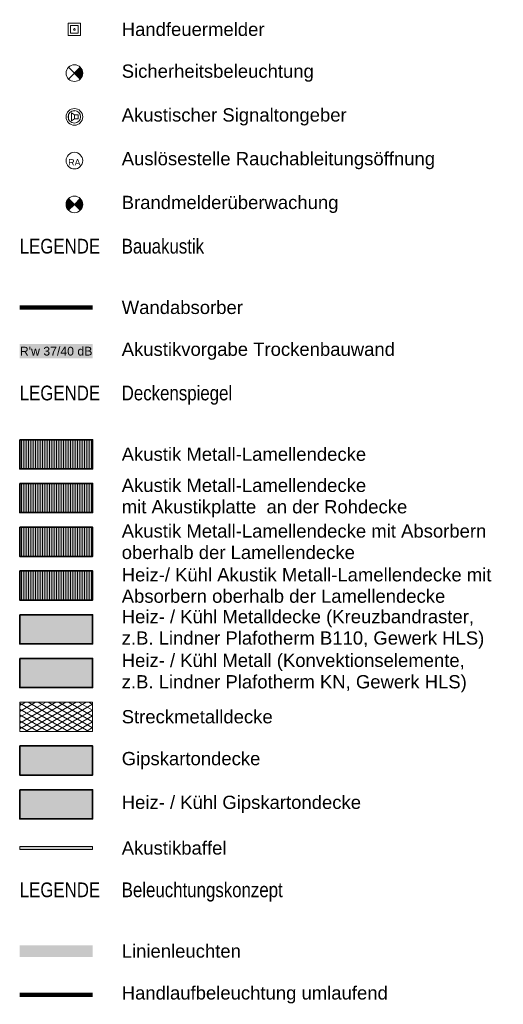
# Model space of a CAD drawing. Header units: metres. Extents: x -45 to 152, y -127 to 99.
# Tile 9 of 256: x 84 to 93, y -43 to -26. Entities that reach past the tile are written whole.
import ezdxf

# ---------------------------------------------------------------- set-up
doc = ezdxf.new("R2010")
doc.units = ezdxf.units.M
for name, color, linetype, lineweight, true_color in [('027_Tischlerarbeiten-360 Akustikdecke', 7, 'Continuous', 9, 0xa6a6a6), ('031_Metallbauarbeiten-350 Lamellendecke DS', 7, 'Continuous', 35, 0x666666), ('AV1-Handlaufleuchten', 7, 'Continuous', 100, 0xfcf305), ('AV1-Innenwandoberflächen-Akustikabsorber', 7, 'Continuous', 100, 0xc500dd), ('AV1-Linienleuchten', 7, 'Continuous', 35, 0x777777)]:
    doc.layers.add(name, color=color, linetype=linetype, lineweight=lineweight, true_color=true_color)
for name, color, linetype, lineweight in [('032_Metallarbeiten-Streckmetalldecken', 7, 'Continuous', 5), ('_Legende (2D)', 7, 'Continuous', 9), ('AV1-Akustikvorgaben-Trennwände', 7, 'Continuous', 5), ('AV1-Brandschutzkonzept-Brandschutzkonzept', 7, 'Continuous', 5), ('Keine', 7, 'Continuous', 9)]:
    doc.layers.add(name, color=color, linetype=linetype, lineweight=lineweight)
doc.styles.add('Arial', font='arial.ttf')
doc.styles.add('Arial Narrow', font='ARIALN.TTF')
pattern_1 = [(90, (0, 0), (0.04000000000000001, 0), [])]

# ---------------------------------------------------------------- blocks, each defined once
blk = doc.blocks.new('Group-938')
at = {"color": 255}
blk.add_wipeout([(85.19756873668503, -26.390487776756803), (85.41194549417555, -26.390487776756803), (85.41194549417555, -26.176111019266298), (85.19756873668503, -26.176111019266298)], dxfattribs=at).dxf.layer = 'AV1-Brandschutzkonzept-Brandschutzkonzept'
at = {"layer": 'AV1-Brandschutzkonzept-Brandschutzkonzept', "color": 1, "true_color": 0xff0000, "flags": 128}
blk.add_lwpolyline([(85.19756873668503, -26.3904877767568), (85.41194549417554, -26.3904877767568), (85.41194549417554, -26.17611101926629), (85.19756873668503, -26.17611101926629)], close=True, dxfattribs=at)
at = {"color": 255}
blk.add_wipeout([(85.23776437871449, -26.35029213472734), (85.37174985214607, -26.35029213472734), (85.37174985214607, -26.21630666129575), (85.23776437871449, -26.21630666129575)], dxfattribs=at).dxf.layer = 'AV1-Brandschutzkonzept-Brandschutzkonzept'
at = {"layer": 'AV1-Brandschutzkonzept-Brandschutzkonzept', "color": 1, "true_color": 0xff0000, "flags": 128}
blk.add_lwpolyline([(85.23776437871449, -26.35029213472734), (85.37174985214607, -26.35029213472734), (85.37174985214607, -26.21630666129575), (85.23776437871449, -26.21630666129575)], close=True, dxfattribs=at)
at = {"color": 255, "lineweight": 5}
blk.add_wipeout([(85.28975074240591, -26.283299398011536), (85.29003908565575, -26.286226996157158), (85.29089303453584, -26.28904208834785), (85.29227977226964, -26.291636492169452), (85.29414600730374, -26.293910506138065), (85.29642002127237, -26.295776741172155), (85.29901442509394, -26.297163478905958), (85.30182951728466, -26.298017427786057), (85.30475711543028, -26.298305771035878), (85.30768471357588, -26.298017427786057), (85.3104998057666, -26.297163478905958), (85.31309420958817, -26.295776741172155), (85.31536822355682, -26.293910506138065), (85.3172344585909, -26.291636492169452), (85.31862119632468, -26.28904208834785), (85.31947514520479, -26.286226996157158), (85.31976348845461, -26.283299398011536), (85.31947514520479, -26.280371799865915), (85.31862119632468, -26.277556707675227), (85.3172344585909, -26.27496230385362), (85.31536822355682, -26.27268828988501), (85.31309420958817, -26.270822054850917), (85.3104998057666, -26.269435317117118), (85.30768471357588, -26.26858136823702), (85.30475711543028, -26.268293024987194), (85.30182951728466, -26.26858136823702), (85.29901442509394, -26.269435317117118), (85.29642002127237, -26.270822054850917), (85.29414600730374, -26.27268828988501), (85.29227977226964, -26.27496230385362), (85.29089303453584, -26.277556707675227), (85.29003908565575, -26.280371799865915)], dxfattribs=at).dxf.layer = 'AV1-Brandschutzkonzept-Brandschutzkonzept'
at = {"layer": 'AV1-Brandschutzkonzept-Brandschutzkonzept', "color": 1, "lineweight": 5, "true_color": 0xff0000, "flags": 128}
blk.add_lwpolyline([(85.28975074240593, -26.28329939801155, 0.414213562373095), (85.30475711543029, -26.29830577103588, 0.414213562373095), (85.31976348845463, -26.28329939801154, 0.414213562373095), (85.30475711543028, -26.2682930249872, 0.414213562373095)], format="xyb", close=True, dxfattribs=at)
blk = doc.blocks.new('Group-939')
at = {"color": 255, "linetype": 'Continuous', "lineweight": 9, "transparency": 33554687}
blk.add_wipeout([(85.44761425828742, -27.03329939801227), (85.40577236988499, -27.134314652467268), (85.30475711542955, -27.176156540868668), (85.20374186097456, -27.134314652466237), (85.16189997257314, -27.03329939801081), (85.20374186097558, -26.932284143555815), (85.30475711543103, -26.890442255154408), (85.40577236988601, -26.932284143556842)], dxfattribs=at).dxf.layer = 'AV1-Brandschutzkonzept-Brandschutzkonzept'
at = {"layer": 'AV1-Brandschutzkonzept-Brandschutzkonzept', "linetype": 'Continuous', "lineweight": 0, "transparency": 33554687}
h = blk.add_hatch(color=92, dxfattribs=at)
edge = h.paths.add_edge_path()
edge.add_line((85.30475711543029, -27.03329939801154), (85.40577236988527, -27.13431465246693))
edge.add_arc((85.30475711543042, -27.03329939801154), 0.142857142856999, 314.9999999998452, 405.0000000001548)
edge.add_line((85.40577236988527, -26.93228414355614), (85.30475711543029, -27.03329939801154))
at = {"layer": 'AV1-Brandschutzkonzept-Brandschutzkonzept', "color": 92, "linetype": 'Continuous', "lineweight": 9, "transparency": 33554687}
for p, q in [((85.20374186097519, -27.13431465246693), (85.40577236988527, -26.93228414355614)), ((85.40577236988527, -27.13431465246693), (85.20374186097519, -26.93228414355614))]:
    blk.add_line(p, q, dxfattribs=at)
at = {"layer": 'AV1-Brandschutzkonzept-Brandschutzkonzept', "color": 92, "linetype": 'Continuous', "lineweight": 9, "transparency": 33554687, "flags": 128}
blk.add_lwpolyline([(85.30475711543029, -27.03329939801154), (85.40577236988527, -27.13431465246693, 0.4142135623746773), (85.40577236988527, -26.93228414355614)], format="xyb", close=True, dxfattribs=at)
at = {"layer": 'AV1-Brandschutzkonzept-Brandschutzkonzept', "color": 92, "linetype": 'Continuous', "lineweight": 9, "transparency": 33554687}
blk.add_circle((85.30475711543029, -27.03329939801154), 0.1428571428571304, dxfattribs=at)
blk = doc.blocks.new('Group-940')
at = {"color": 255, "linetype": 'Continuous', "lineweight": 9, "transparency": 33554687}
blk.add_wipeout([(85.44761425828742, -27.78329939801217), (85.40577236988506, -27.8843146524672), (85.30475711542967, -27.926156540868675), (85.20374186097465, -27.884314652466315), (85.16189997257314, -27.78329939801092), (85.20374186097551, -27.68228414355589), (85.30475711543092, -27.640442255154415), (85.40577236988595, -27.68228414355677)], dxfattribs=at).dxf.layer = 'AV1-Brandschutzkonzept-Brandschutzkonzept'
at = {"layer": 'AV1-Brandschutzkonzept-Brandschutzkonzept', "color": 1, "linetype": 'Continuous', "lineweight": 9, "true_color": 0xff0000, "transparency": 33554687}
blk.add_circle((85.30475711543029, -27.78329939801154), 0.1428571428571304, dxfattribs=at)
at = {"color": 255, "linetype": 'Continuous', "lineweight": 9, "transparency": 33554687}
blk.add_wipeout([(85.40795047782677, -27.75447715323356), (85.39810624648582, -27.835887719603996), (85.33357936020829, -27.88649276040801), (85.25216879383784, -27.876648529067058), (85.20156375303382, -27.812121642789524), (85.2114079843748, -27.730711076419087), (85.27593487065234, -27.68010603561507), (85.35734543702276, -27.689950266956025)], dxfattribs=at).dxf.layer = 'AV1-Brandschutzkonzept-Brandschutzkonzept'
at = {"layer": 'AV1-Brandschutzkonzept-Brandschutzkonzept', "color": 1, "linetype": 'Continuous', "lineweight": 9, "true_color": 0xff0000, "transparency": 33554687}
blk.add_circle((85.30475711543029, -27.78329939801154), 0.1071428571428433, dxfattribs=at)
at = {"color": 255, "linetype": 'Continuous', "lineweight": 9, "transparency": 33554687}
blk.add_wipeout([(85.30475711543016, -27.74921587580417), (85.37292415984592, -27.74921587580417), (85.37292415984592, -27.817382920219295), (85.30475711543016, -27.817382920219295)], dxfattribs=at).dxf.layer = 'AV1-Brandschutzkonzept-Brandschutzkonzept'
at = {"layer": 'AV1-Brandschutzkonzept-Brandschutzkonzept', "color": 1, "linetype": 'Continuous', "lineweight": 9, "true_color": 0xff0000, "transparency": 33554687, "flags": 128}
blk.add_lwpolyline([(85.30475711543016, -27.74921587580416), (85.37292415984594, -27.74921587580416), (85.37292415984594, -27.81738292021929), (85.30475711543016, -27.81738292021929)], close=True, dxfattribs=at)
at = {"color": 255, "linetype": 'Continuous', "lineweight": 9, "transparency": 33554687}
blk.add_wipeout([(85.30475711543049, -27.7492158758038), (85.25363183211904, -27.715132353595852), (85.2536318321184, -27.85146644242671), (85.30475711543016, -27.817382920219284)], dxfattribs=at).dxf.layer = 'AV1-Brandschutzkonzept-Brandschutzkonzept'
at = {"layer": 'AV1-Brandschutzkonzept-Brandschutzkonzept', "color": 1, "linetype": 'Continuous', "lineweight": 9, "true_color": 0xff0000, "transparency": 33554687, "flags": 128}
blk.add_lwpolyline([(85.30475711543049, -27.7492158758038), (85.25363183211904, -27.71513235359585), (85.2536318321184, -27.85146644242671), (85.30475711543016, -27.81738292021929)], close=True, dxfattribs=at)
blk = doc.blocks.new('Group-941')
at = {"layer": 'AV1-Brandschutzkonzept-Brandschutzkonzept', "color": 7}
blk.add_blockref('Group-940', (0, 0), dxfattribs=at)
blk = doc.blocks.new('Group-942')
at = {"color": 255, "linetype": 'Continuous', "lineweight": 9, "transparency": 33554687}
blk.add_wipeout([(85.44761425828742, -28.533299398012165), (85.40577236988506, -28.634314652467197), (85.30475711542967, -28.67615654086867), (85.20374186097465, -28.634314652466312), (85.16189997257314, -28.53329939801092), (85.20374186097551, -28.432284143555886), (85.30475711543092, -28.39044225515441), (85.40577236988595, -28.43228414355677)], dxfattribs=at).dxf.layer = 'AV1-Brandschutzkonzept-Brandschutzkonzept'
at = {"layer": 'AV1-Brandschutzkonzept-Brandschutzkonzept', "color": 1, "linetype": 'Continuous', "lineweight": 9, "true_color": 0xff0000, "transparency": 33554687}
blk.add_circle((85.30475711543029, -28.53329939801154), 0.1428571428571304, dxfattribs=at)
at = {"layer": 'AV1-Brandschutzkonzept-Brandschutzkonzept', "insert": (85.30475711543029, -28.61523298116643), "char_height": 0.1080004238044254, "attachment_point": 8, "line_spacing_factor": 0.9681279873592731, "style": 'Arial'}
blk.add_mtext('RA', dxfattribs=at)
blk = doc.blocks.new('Group-943')
at = {"layer": 'AV1-Brandschutzkonzept-Brandschutzkonzept', "color": 7}
blk.add_blockref('Group-942', (0, 0), dxfattribs=at)
blk = doc.blocks.new('Group-944')
at = {"color": 255, "linetype": 'Continuous', "lineweight": 9, "transparency": 33554687}
blk.add_wipeout([(85.44761425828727, -29.28329939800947), (85.4057723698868, -29.384314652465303), (85.3047571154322, -29.426156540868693), (85.20374186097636, -29.384314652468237), (85.16189997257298, -29.28329939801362), (85.20374186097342, -29.182284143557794), (85.30475711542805, -29.1404422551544), (85.40577236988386, -29.182284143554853)], dxfattribs=at).dxf.layer = 'AV1-Brandschutzkonzept-Brandschutzkonzept'
at = {"layer": 'AV1-Brandschutzkonzept-Brandschutzkonzept', "linetype": 'Continuous', "lineweight": 0, "true_color": 0xff0000, "transparency": 33554687}
h = blk.add_hatch(color=1, dxfattribs=at)
edge = h.paths.add_edge_path()
edge.add_line((85.30475711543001, -29.28329939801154), (85.20374186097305, -29.38431465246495))
edge.add_arc((85.30475711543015, -29.28329939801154), 0.1428571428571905, 134.9999999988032, 224.9999999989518, ccw=False)
edge.add_line((85.203741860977, -29.18228414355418), (85.30475711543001, -29.28329939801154))
h = blk.add_hatch(color=1, dxfattribs=at)
edge = h.paths.add_edge_path()
edge.add_line((85.3047571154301, -29.28329939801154), (85.40577236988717, -29.38431465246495))
edge.add_arc((85.30475711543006, -29.28329939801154), 0.1428571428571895, 315.0000000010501, 405.0000000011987)
edge.add_line((85.40577236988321, -29.18228414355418), (85.3047571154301, -29.28329939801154))
at = {"layer": 'AV1-Brandschutzkonzept-Brandschutzkonzept', "color": 1, "linetype": 'Continuous', "lineweight": 9, "true_color": 0xff0000, "transparency": 33554687, "flags": 128}
for points in [[(85.30475711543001, -29.28329939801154), (85.20374186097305, -29.38431465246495, -0.4142135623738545), (85.203741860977, -29.18228414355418)], [(85.3047571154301, -29.28329939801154), (85.40577236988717, -29.38431465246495, 0.4142135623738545), (85.40577236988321, -29.18228414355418)]]:
    blk.add_lwpolyline(points, format="xyb", close=True, dxfattribs=at)
at = {"layer": 'AV1-Brandschutzkonzept-Brandschutzkonzept', "color": 1, "linetype": 'Continuous', "lineweight": 9, "true_color": 0xff0000, "transparency": 33554687}
blk.add_circle((85.3047571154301, -29.28329939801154), 0.1428571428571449, dxfattribs=at)
blk = doc.blocks.new('Legende (2D)')
at = {"layer": '027_Tischlerarbeiten-360 Akustikdecke', "linetype": 'Continuous', "lineweight": 0}
blk.add_hatch(color=254, dxfattribs=at).paths.add_polyline_path([(84.36725711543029, -40.29171449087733), (85.61725711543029, -40.29171449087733), (85.61725711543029, -40.34171449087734), (84.36725711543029, -40.34171449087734)])
at = {"layer": '031_Metallbauarbeiten-350 Lamellendecke DS', "linetype": 'Continuous', "lineweight": 0, "transparency": 33554508}
for color, points in [(254, [(84.36725711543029, -33.31671449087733), (85.61725711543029, -33.31671449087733), (85.61725711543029, -33.81671449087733), (84.36725711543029, -33.81671449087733)]), (254, [(84.36725711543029, -34.06671449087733), (85.61725711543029, -34.06671449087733), (85.61725711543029, -34.56671449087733), (84.36725711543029, -34.56671449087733)]), (20, [(84.36725711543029, -34.06671449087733), (85.61725711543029, -34.06671449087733), (85.61725711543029, -34.56671449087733), (84.36725711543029, -34.56671449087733)]), (254, [(84.36725711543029, -34.81671449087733), (85.61725711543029, -34.81671449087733), (85.61725711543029, -35.31671449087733), (84.36725711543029, -35.31671449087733)]), (40, [(84.36725711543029, -34.81671449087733), (85.61725711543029, -34.81671449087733), (85.61725711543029, -35.31671449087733), (84.36725711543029, -35.31671449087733)]), (190, [(84.36725711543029, -35.56671449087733), (85.61725711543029, -35.56671449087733), (85.61725711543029, -36.06671449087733), (84.36725711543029, -36.06671449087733)]), (254, [(84.36725711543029, -35.56671449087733), (85.61725711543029, -35.56671449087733), (85.61725711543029, -36.06671449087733), (84.36725711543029, -36.06671449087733)]), (5, [(84.36725711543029, -36.31671449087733), (85.61725711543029, -36.31671449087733), (85.61725711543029, -36.81671449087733), (84.36725711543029, -36.81671449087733)]), (240, [(84.36725711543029, -37.06671449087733), (85.61725711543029, -37.06671449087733), (85.61725711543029, -37.56671449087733), (84.36725711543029, -37.56671449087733)]), (106, [(84.36725711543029, -38.56671449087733), (85.61725711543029, -38.56671449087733), (85.61725711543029, -39.06671449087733), (84.36725711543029, -39.06671449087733)]), (2, [(84.36725711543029, -39.31671449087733), (85.61725711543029, -39.31671449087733), (85.61725711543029, -39.81671449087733), (84.36725711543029, -39.81671449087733)])]:
    blk.add_hatch(color=color, dxfattribs=at).paths.add_polyline_path(points)
at = {"layer": '031_Metallbauarbeiten-350 Lamellendecke DS', "linetype": 'Continuous', "lineweight": 9, "transparency": 33554508}
h = blk.add_hatch(dxfattribs=at)
h.set_pattern_fill('Lamellendecke', color=252, style=0, pattern_type=2)
h.set_pattern_definition(pattern_1)
h.paths.add_polyline_path([(84.36725711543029, -33.31671449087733), (85.61725711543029, -33.31671449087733), (85.61725711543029, -33.81671449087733), (84.36725711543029, -33.81671449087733)])
h = blk.add_hatch(dxfattribs=at)
h.set_pattern_fill('Lamellendecke', color=252, style=0, pattern_type=2)
h.set_pattern_definition(pattern_1)
h.paths.add_polyline_path([(84.36725711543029, -34.06671449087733), (85.61725711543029, -34.06671449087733), (85.61725711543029, -34.56671449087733), (84.36725711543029, -34.56671449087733)])
h = blk.add_hatch(dxfattribs=at)
h.set_pattern_fill('Lamellendecke', color=252, style=0, pattern_type=2)
h.set_pattern_definition(pattern_1)
h.paths.add_polyline_path([(84.36725711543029, -34.81671449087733), (85.61725711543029, -34.81671449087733), (85.61725711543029, -35.31671449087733), (84.36725711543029, -35.31671449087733)])
h = blk.add_hatch(dxfattribs=at)
h.set_pattern_fill('Lamellendecke', color=252, style=0, pattern_type=2)
h.set_pattern_definition(pattern_1)
h.paths.add_polyline_path([(84.36725711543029, -35.56671449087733), (85.61725711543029, -35.56671449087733), (85.61725711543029, -36.06671449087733), (84.36725711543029, -36.06671449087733)])
at = {"layer": '032_Metallarbeiten-Streckmetalldecken', "linetype": 'Continuous', "lineweight": 13, "true_color": 0x00bfff, "transparency": 33554495}
h = blk.add_hatch(dxfattribs=at)
h.set_pattern_fill('ANSI37_12', color=140, angle=90, style=0, pattern_type=2)
h.set_pattern_definition([(30, (85.00885965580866, -38.10402631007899), (-0.08660254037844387, 0.05000000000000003), []), (150, (85.00885965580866, -38.10402631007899), (-0.08660254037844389, -0.04999999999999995), [])])
h.paths.add_polyline_path([(84.36725711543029, -37.81671449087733), (85.61725711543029, -37.81671449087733), (85.61725711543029, -38.31671449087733), (84.36725711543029, -38.31671449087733)])
at = {"layer": '027_Tischlerarbeiten-360 Akustikdecke', "flags": 128}
blk.add_lwpolyline([(84.36725711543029, -40.29171449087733), (85.61725711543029, -40.29171449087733), (85.61725711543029, -40.34171449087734), (84.36725711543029, -40.34171449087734)], close=True, dxfattribs=at)
at = {"layer": '031_Metallbauarbeiten-350 Lamellendecke DS', "color": 251, "linetype": 'Continuous', "lineweight": 35, "transparency": 33554687, "flags": 128}
for points in [[(84.36725711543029, -33.31671449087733), (85.61725711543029, -33.31671449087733), (85.61725711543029, -33.81671449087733), (84.36725711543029, -33.81671449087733)], [(84.36725711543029, -34.06671449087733), (85.61725711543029, -34.06671449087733), (85.61725711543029, -34.56671449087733), (84.36725711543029, -34.56671449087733)], [(84.36725711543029, -34.06671449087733), (85.61725711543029, -34.06671449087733), (85.61725711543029, -34.56671449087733), (84.36725711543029, -34.56671449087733)], [(84.36725711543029, -34.81671449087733), (85.61725711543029, -34.81671449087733), (85.61725711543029, -35.31671449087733), (84.36725711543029, -35.31671449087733)], [(84.36725711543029, -34.81671449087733), (85.61725711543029, -34.81671449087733), (85.61725711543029, -35.31671449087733), (84.36725711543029, -35.31671449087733)], [(84.36725711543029, -35.56671449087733), (85.61725711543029, -35.56671449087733), (85.61725711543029, -36.06671449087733), (84.36725711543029, -36.06671449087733)], [(84.36725711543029, -35.56671449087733), (85.61725711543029, -35.56671449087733), (85.61725711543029, -36.06671449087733), (84.36725711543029, -36.06671449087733)], [(84.36725711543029, -36.31671449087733), (85.61725711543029, -36.31671449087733), (85.61725711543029, -36.81671449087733), (84.36725711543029, -36.81671449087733)], [(84.36725711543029, -37.06671449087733), (85.61725711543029, -37.06671449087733), (85.61725711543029, -37.56671449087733), (84.36725711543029, -37.56671449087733)], [(84.36725711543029, -39.31671449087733), (85.61725711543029, -39.31671449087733), (85.61725711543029, -39.81671449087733), (84.36725711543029, -39.81671449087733)]]:
    blk.add_lwpolyline(points, close=True, dxfattribs=at)
at = {"layer": '031_Metallbauarbeiten-350 Lamellendecke DS', "color": 106, "linetype": 'Continuous', "lineweight": 35, "transparency": 33554687, "flags": 128}
blk.add_lwpolyline([(84.36725711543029, -38.56671449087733), (85.61725711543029, -38.56671449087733), (85.61725711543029, -39.06671449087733), (84.36725711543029, -39.06671449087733)], close=True, dxfattribs=at)
at = {"layer": '032_Metallarbeiten-Streckmetalldecken', "color": 140, "linetype": 'Continuous', "lineweight": 5, "flags": 128}
blk.add_lwpolyline([(84.36725711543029, -37.81671449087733), (85.61725711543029, -37.81671449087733), (85.61725711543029, -38.31671449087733), (84.36725711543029, -38.31671449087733)], close=True, dxfattribs=at)
at = {"layer": 'AV1-Akustikvorgaben-Trennwände', "color": 7}
blk.add_solid([(84.36669983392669, -31.9211338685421), (85.61725711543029, -31.9211338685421), (84.36669983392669, -31.67888002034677), (85.61725711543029, -31.67888002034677)], dxfattribs=at)
blk.add_solid([(84.36669983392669, -31.9211338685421), (85.61725711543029, -31.9211338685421), (84.36669983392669, -31.67888002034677), (85.61725711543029, -31.67888002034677)], dxfattribs=at)
at = {"layer": 'AV1-Handlaufleuchten', "lineweight": 140}
blk.add_line((84.36725711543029, -42.83342203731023), (85.61725711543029, -42.83342203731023), dxfattribs=at)
at = {"layer": 'AV1-Innenwandoberflächen-Akustikabsorber'}
blk.add_line((84.36725711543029, -31.05000694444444), (85.61725711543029, -31.05000694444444), dxfattribs=at)
at = {"layer": 'AV1-Linienleuchten', "color": 2, "linetype": 'Continuous'}
blk.add_solid([(84.36725711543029, -42.18342203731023), (85.61725711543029, -42.18342203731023), (84.36725711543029, -41.98342203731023), (85.61725711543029, -41.98342203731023)], dxfattribs=at)
at = {"layer": 'AV1-Brandschutzkonzept-Brandschutzkonzept', "color": 7, "transparency": 33554687}
for name in ['Group-938', 'Group-939', 'Group-941', 'Group-943', 'Group-944']:
    blk.add_blockref(name, (0, 0), dxfattribs=at)
at = {"layer": 'AV1-Akustikvorgaben-Trennwände', "insert": (84.99197847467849, -31.80000694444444), "char_height": 0.1505857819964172, "attachment_point": 5, "line_spacing_factor": 0.9695403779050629, "style": 'Arial'}
blk.add_mtext("R'w 37/40 dB", dxfattribs=at)
at = {"layer": 'AV1-Brandschutzkonzept-Brandschutzkonzept', "color": 7, "transparency": 33554687, "char_height": 0.226962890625, "attachment_point": 4, "line_spacing_factor": 0.9691223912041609, "style": 'Arial'}
for s, insert in [('Handfeuermelder', (86.11725711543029, -26.28329939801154)), ('Sicherheitsbeleuchtung', (86.11725711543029, -27.03329939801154)), ('Akustischer Signaltongeber', (86.11725711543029, -27.78329939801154)), ('Auslösestelle Rauchableitungsöffnung', (86.11725711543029, -28.53329939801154)), ('Brandmelderüberwachung', (86.11725711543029, -29.28329939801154)), ('Wandabsorber', (86.11725711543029, -31.05000694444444)), ('Akustikvorgabe Trockenbauwand', (86.11725711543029, -31.80000694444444))]:
    blk.add_mtext(s, dxfattribs=dict(at, insert=insert))
at = {"layer": 'Keine', "color": 7, "transparency": 33554687}
for s, insert, char_height, attachment_point, line_spacing_factor, style in [('LEGENDE', (84.36725711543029, -29.87308706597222), 0.2521809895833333, 1, 0.9665942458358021, 'Arial Narrow'), ('LEGENDE', (84.36725711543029, -32.38979461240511), 0.2521809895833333, 1, 0.9665942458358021, 'Arial Narrow'), ('Akustik Metall-Lamellendecke', (86.11725711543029, -33.56671449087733), 0.226962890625, 4, 0.9691223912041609, 'Arial'), ('Akustik Metall-Lamellendecke\\Pmit Akustikplatte  an der Rohdecke{\\H0.8333x; }', (86.11725711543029, -34.31671449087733), 0.226962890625, 4, 0.9691223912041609, 'Arial'), ('Akustik Metall-Lamellendecke mit Absorbern\\Poberhalb der Lamellendecke{\\H0.8333x; }', (86.11725711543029, -35.06671449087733), 0.226962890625, 4, 0.9691223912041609, 'Arial'), ('Heiz-/ Kühl Akustik Metall-Lamellendecke mit\\PAbsorbern oberhalb der Lamellendecke{\\H0.8333x; }', (86.11725711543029, -35.81671449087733), 0.226962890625, 4, 0.9691223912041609, 'Arial'), ('Heiz- / Kühl Metalldecke (Kreuzbandraster,\\Pz.B. Lindner Plafotherm B110, Gewerk HLS)', (86.11725711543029, -36.56671449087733), 0.226962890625, 4, 0.9691223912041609, 'Arial'), ('Heiz- / Kühl Metall (Konvektionselemente,\\Pz.B. Lindner Plafotherm KN, Gewerk HLS)', (86.11725711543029, -37.31671449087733), 0.226962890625, 4, 0.9691223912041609, 'Arial'), ('Streckmetalldecke', (86.11725711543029, -38.06671449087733), 0.226962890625, 4, 0.9691223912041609, 'Arial'), ('Gipskartondecke', (86.11725711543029, -38.81671449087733), 0.226962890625, 4, 0.9691223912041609, 'Arial'), ('Heiz- / Kühl Gipskartondecke', (86.11725711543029, -39.56671449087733), 0.226962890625, 4, 0.9691223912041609, 'Arial'), ('Akustikbaffel', (86.11725711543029, -40.31671449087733), 0.226962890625, 4, 0.9691223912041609, 'Arial'), ('LEGENDE', (84.36725711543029, -40.906502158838), 0.2521809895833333, 1, 0.9665942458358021, 'Arial Narrow'), ('Linienleuchten', (86.11725711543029, -42.08342203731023), 0.226962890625, 4, 0.9691223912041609, 'Arial'), ('Handlaufbeleuchtung umlaufend', (86.11725711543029, -42.83342203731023), 0.226962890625, 4, 0.9691223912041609, 'Arial')]:
    blk.add_mtext(s, dxfattribs=dict(at, insert=insert, char_height=char_height, attachment_point=attachment_point, line_spacing_factor=line_spacing_factor, style=style))
at = {"layer": 'Keine', "color": 253, "transparency": 33554687, "char_height": 0.2521809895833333, "attachment_point": 1, "line_spacing_factor": 0.9665942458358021, "style": 'Arial Narrow'}
for s, insert in [('Bauakustik', (86.11725711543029, -29.87308706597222)), ('Deckenspiegel', (86.11725711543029, -32.38979461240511)), ('Beleuchtungskonzept', (86.11725711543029, -40.906502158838))]:
    blk.add_mtext(s, dxfattribs=dict(at, insert=insert))

msp = doc.modelspace()

# ---------------------------------------------------------------- block references
at = {"layer": '_Legende (2D)'}
msp.add_blockref('Legende (2D)', (0, 0), dxfattribs=at)

doc.saveas('drawing.dxf')
